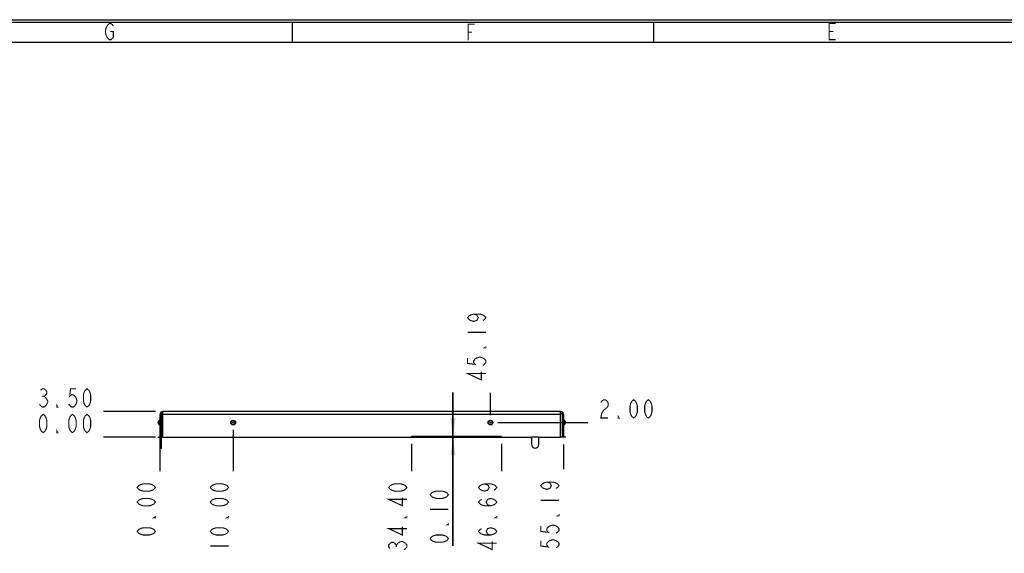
# Model space of a CAD drawing. Header units: millimetres. Extents: x 0 to 420, y 0 to 297.
# Tile 4 of 15: x 86 to 221, y 224 to 297. Entities that reach past the tile are written whole.
import ezdxf

# ---------------------------------------------------------------- set-up
doc = ezdxf.new("R2010")
doc.units = ezdxf.units.MM
doc.header["$LTSCALE"] = 23.1
doc.linetypes.add('CENTER', pattern=[0.6, 0.375, -0.075, 0.075, -0.075])
doc.layers.get('0').update_dxf_attribs({"linetype": 'CONTINUOUS'})
doc.layers.add('DEFAULT_1', color=7, linetype='CENTER')
doc.styles.get("Standard").update_dxf_attribs({"font": 'txt', "width": 0.8})
doc.dimstyles.new('DIMSTYLE_1', dxfattribs={"dimtxt": 2.5, "dimasz": 2.5, "dimexe": 1, "dimexo": 1, "dimtad": 0, "dimtih": 1, "dimtoh": 1, "dimzin": 0, "dimdsep": 46, "dimtxsty": 'STANDARD', "dimblk": '_FILLED', "dimblk1": '_FILLED', "dimblk2": '_FILLED', "dimcen": 0.09, "dimadec": 0, "dimazin": 0, "dimtp": 0.3, "dimtm": 0.3, "dimtfac": 1, "dimtofl": 0, "dimtmove": 0, "dimatfit": 3, "dimldrblk": '_FILLED', "dimfxl": 1, "dimtolj": 1, "dimtzin": 0, "dimarcsym": 0})
doc.dimstyles.new('DIMSTYLE_2', dxfattribs={"dimtxt": 2.5, "dimasz": 2.5, "dimexe": 1, "dimexo": 1, "dimtad": 0, "dimtih": 1, "dimtoh": 1, "dimzin": 0, "dimdsep": 46, "dimtxsty": 'STANDARD', "dimblk": '_FILLED', "dimblk1": '_FILLED', "dimblk2": '_FILLED', "dimcen": 0.09, "dimadec": 0, "dimazin": 0, "dimtp": 0.1, "dimtm": 0.1, "dimtfac": 1, "dimtofl": 0, "dimtmove": 0, "dimatfit": 3, "dimldrblk": '_FILLED', "dimfxl": 1, "dimtolj": 1, "dimtzin": 0, "dimarcsym": 0})
doc.dimstyles.new('DIMSTYLE_3', dxfattribs={"dimtxt": 2.5, "dimasz": 2.5, "dimexe": 1, "dimexo": 1, "dimtad": 0, "dimtih": 1, "dimtoh": 1, "dimzin": 0, "dimdsep": 46, "dimtxsty": 'STANDARD', "dimblk": '_FILLED', "dimblk1": '_FILLED', "dimblk2": '_FILLED', "dimcen": 0.09, "dimadec": 0, "dimazin": 0, "dimtp": 0.2, "dimtm": 0.2, "dimtfac": 1, "dimtofl": 0, "dimtmove": 0, "dimatfit": 3, "dimldrblk": '_FILLED', "dimfxl": 1, "dimtolj": 1, "dimtzin": 0, "dimarcsym": 0})
doc.dimstyles.new('DIMSTYLE_6', dxfattribs={"dimtxt": 2.5, "dimasz": 2.5, "dimexe": 1, "dimexo": 1, "dimtad": 1, "dimzin": 0, "dimdsep": 46, "dimtxsty": 'STANDARD', "dimblk": '_FILLED', "dimblk1": '_FILLED', "dimblk2": '_FILLED', "dimcen": 0.09, "dimadec": 0, "dimazin": 0, "dimtp": 0.1, "dimtm": 0.1, "dimtfac": 1, "dimtofl": 0, "dimtmove": 0, "dimatfit": 3, "dimldrblk": '_FILLED', "dimfxl": 1, "dimtolj": 1, "dimtzin": 0, "dimarcsym": 0})

# ---------------------------------------------------------------- blocks, each defined once
blk = doc.blocks.new('*D13')
at = {"color": 2, "linetype": 'CONTINUOUS'}
blk.add_line((104.98, 243.41), (97.86, 243.41), dxfattribs=at)
blk = doc.blocks.new('_FILLED')
at = {"color": 0, "linetype": 'BYBLOCK'}
blk.add_solid([(0, 0), (-1, 0.14), (-1, -0.14)], dxfattribs=at)
blk = doc.blocks.new('*D14')
at = {"color": 2, "linetype": 'CONTINUOUS'}
blk.add_line((104.98, 239.91), (97.86, 239.91), dxfattribs=at)
blk = doc.blocks.new('*D20')
at = {"color": 2, "linetype": 'CONTINUOUS'}
blk.add_line((151.77, 241.91), (164.11, 241.91), dxfattribs=at)
blk = doc.blocks.new('*D21')
at = {"color": 2, "linetype": 'CONTINUOUS'}
blk.add_line((115.58, 240.91), (115.58, 235.28), dxfattribs=at)
blk = doc.blocks.new('*D22')
at = {"color": 2, "linetype": 'CONTINUOUS'}
blk.add_line((105.58, 238.91), (105.58, 235.28), dxfattribs=at)
blk = doc.blocks.new('*D23')
at = {"color": 2, "linetype": 'CONTINUOUS'}
blk.add_line((139.98, 239.01), (139.98, 235.28), dxfattribs=at)
blk = doc.blocks.new('*D24')
at = {"color": 2, "linetype": 'CONTINUOUS'}
blk.add_line((152.27, 239.01), (152.27, 235.28), dxfattribs=at)
blk = doc.blocks.new('*D25')
at = {"color": 2, "linetype": 'CONTINUOUS'}
blk.add_line((150.77, 242.91), (150.77, 245.99), dxfattribs=at)
blk = doc.blocks.new('*D39')
at = {"color": 2, "linetype": 'CONTINUOUS'}
blk.add_line((160.77, 238.91), (160.77, 235.52), dxfattribs=at)
blk = doc.blocks.new('*D43')
at = {"color": 2, "linetype": 'CONTINUOUS'}
for p, q in [((145.65, 240.01), (145.65, 246.01)), ((145.65, 246.01), (145.65, 239.96)), ((140.81, 239.91), (146.65, 239.91)), ((145.65, 225.04), (145.65, 239.96)), ((145.65, 239.91), (145.65, 225.04))]:
    blk.add_line(p, q, dxfattribs=at)
at = {"color": 2, "linetype": 'CONTINUOUS', "xscale": 2.5, "yscale": 2.5, "zscale": 2.5}
for p, rotation in [((145.65, 240.01), 270), ((145.65, 239.91), 90)]:
    blk.add_blockref('_FILLED', p, dxfattribs=dict(at, rotation=rotation))

msp = doc.modelspace()

# ---------------------------------------------------------------- linework, layer by layer
at = {"color": 7, "linetype": 'CONTINUOUS', "true_color": 0xf5f5f5}
for p, q in [((0, 297), (420, 297)), ((0.038, 296.671), (419.978, 296.671)), ((123.665, 296.671), (123.665, 293.928)), ((173.05, 296.671), (173.05, 293.928)), ((2.782, 293.928), (417.234, 293.928))]:
    msp.add_line(p, q, dxfattribs=at)
at = {"color": 7, "linetype": 'CONTINUOUS'}
for p, q in [((105.584, 238.406), (105.584, 243.005)), ((105.584, 243.005), (105.784, 243.005)), ((105.984, 239.905), (105.984, 243.405)), ((160.374, 243.405), (105.984, 243.405)), ((160.374, 243.005), (105.984, 243.005)), ((160.374, 239.905), (160.374, 243.405)), ((160.774, 243.005), (160.574, 243.005)), ((160.774, 243.005), (160.774, 239.905)), ((105.334, 241.852), (105.334, 241.959)), ((105.584, 242.233), (105.453, 242.171)), ((105.453, 241.639), (105.453, 242.171)), ((105.584, 241.578), (105.453, 241.639)), ((160.774, 242.233), (160.905, 242.171)), ((160.774, 241.578), (160.905, 241.639)), ((160.905, 242.171), (160.905, 241.639)), ((161.024, 241.959), (161.024, 241.852)), ((105.584, 239.905), (105.784, 239.905)), ((105.984, 239.905), (139.806, 239.905)), ((152.269, 240.005), (139.979, 240.005)), ((152.442, 239.905), (156.394, 239.905)), ((156.394, 239.905), (156.394, 238.905)), ((157.394, 239.905), (160.374, 239.905)), ((157.394, 238.905), (157.394, 239.905)), ((160.774, 239.905), (160.574, 239.905)), ((105.584, 238.905), (105.784, 238.905)), ((105.584, 238.405), (105.784, 238.405))]:
    msp.add_line(p, q, dxfattribs=at)
at = {"color": 3, "linetype": 'CONTINUOUS'}
for p, q in [((105.784, 238.406), (105.784, 243.005)), ((160.574, 243.005), (160.574, 239.905))]:
    msp.add_line(p, q, dxfattribs=at)
at = {"color": 4, "linetype": 'CONTINUOUS'}
for p, q in [((105.584, 239.905), (105.417, 239.905)), ((105.984, 239.905), (105.784, 239.905)), ((139.806, 239.905), (152.442, 239.905)), ((157.323, 239.905), (156.394, 239.905)), ((160.574, 239.905), (160.374, 239.905))]:
    msp.add_line(p, q, dxfattribs=at)
at = {"color": 7, "linetype": 'CONTINUOUS', "true_color": 0xf5f5f5, "const_width": 0.15}
for points in [[(98.769, 295.37), (99.208, 295.37), (99.208, 294.638), (99.099, 294.455), (98.879, 294.272), (98.66, 294.272), (98.44, 294.455), (98.33, 294.638), (98.221, 294.821), (98.111, 295.37), (98.221, 295.918), (98.33, 296.101), (98.44, 296.284), (98.66, 296.467), (98.879, 296.467), (99.099, 296.284), (99.208, 296.101)], [(147.716, 294.188), (147.716, 296.383), (148.594, 296.383)], [(197.98, 294.272), (197.102, 294.272), (197.102, 296.467), (197.98, 296.467)], [(147.716, 295.286), (148.265, 295.286)], [(197.102, 295.37), (197.65, 295.37)]]:
    msp.add_lwpolyline(points, dxfattribs=at)
at = {"color": 2, "linetype": 'CONTINUOUS', "const_width": 0.15}
for points in [[(148.482, 256.741), (148.899, 256.616), (149.107, 256.241), (148.899, 255.866), (148.482, 255.741), (148.066, 255.866), (147.857, 255.991), (147.649, 256.241), (147.857, 256.491), (148.066, 256.616), (148.482, 256.741), (149.316, 256.741), (149.732, 256.616), (149.941, 256.491), (150.149, 256.241), (149.941, 255.991), (149.732, 255.866)], [(147.649, 254.241), (150.149, 254.241)], [(150.149, 252.241), (150.149, 252.116), (149.941, 252.116), (150.149, 252.241)], [(147.649, 250.741), (147.649, 249.991), (148.691, 249.866), (148.482, 250.116), (148.482, 250.366), (148.691, 250.616), (148.899, 250.741), (149.316, 250.866), (149.732, 250.741), (149.941, 250.616), (150.149, 250.366), (150.149, 250.116), (149.941, 249.866), (149.732, 249.741)], [(150.149, 248.616), (147.649, 248.616), (149.524, 247.741), (149.524, 248.866)], [(89.231, 246.322), (89.481, 246.53), (89.731, 246.53), (89.981, 246.322), (90.106, 246.114), (90.106, 245.905), (89.981, 245.697), (89.731, 245.489), (89.981, 245.28)], [(94.106, 246.53), (93.356, 246.53), (93.231, 245.489), (93.481, 245.697), (93.731, 245.697), (93.981, 245.489), (94.106, 245.28), (94.231, 244.864), (94.106, 244.447), (93.981, 244.239), (93.731, 244.03), (93.481, 244.03), (93.231, 244.239), (93.106, 244.447)], [(95.606, 244.03), (95.356, 244.239), (95.231, 244.447), (95.106, 244.864), (95.106, 245.697), (95.231, 246.114), (95.356, 246.322), (95.606, 246.53), (95.856, 246.322), (95.981, 246.114), (96.106, 245.697), (96.106, 244.864), (95.981, 244.447), (95.856, 244.239), (95.606, 244.03)], [(89.481, 245.489), (89.731, 245.489)], [(89.981, 245.28), (90.231, 244.864), (90.231, 244.655)], [(165.861, 244.614), (165.986, 244.822), (166.236, 245.03), (166.486, 245.03), (166.736, 244.822), (166.861, 244.614), (166.861, 244.197), (166.736, 243.989)], [(170.361, 242.53), (170.111, 242.739), (169.986, 242.947), (169.861, 243.364), (169.861, 244.197), (169.986, 244.614), (170.111, 244.822), (170.361, 245.03), (170.611, 244.822), (170.736, 244.614), (170.861, 244.197), (170.861, 243.364), (170.736, 242.947), (170.611, 242.739), (170.361, 242.53)], [(172.361, 242.53), (172.111, 242.739), (171.986, 242.947), (171.861, 243.364), (171.861, 244.197), (171.986, 244.614), (172.111, 244.822), (172.361, 245.03), (172.611, 244.822), (172.736, 244.614), (172.861, 244.197), (172.861, 243.364), (172.736, 242.947), (172.611, 242.739), (172.361, 242.53)], [(90.231, 244.655), (89.981, 244.239), (89.731, 244.03), (89.481, 244.03), (89.231, 244.239), (89.106, 244.447)], [(91.606, 244.03), (91.481, 244.03), (91.481, 244.239), (91.606, 244.03)], [(166.736, 243.989), (166.236, 243.572), (165.986, 243.155), (165.861, 242.53), (166.861, 242.53)], [(89.606, 240.53), (89.356, 240.739), (89.231, 240.947), (89.106, 241.364), (89.106, 242.197), (89.231, 242.614), (89.356, 242.822), (89.606, 243.03), (89.856, 242.822), (89.981, 242.614), (90.106, 242.197), (90.106, 241.364), (89.981, 240.947), (89.856, 240.739), (89.606, 240.53)], [(93.606, 240.53), (93.356, 240.739), (93.231, 240.947), (93.106, 241.364), (93.106, 242.197), (93.231, 242.614), (93.356, 242.822), (93.606, 243.03), (93.856, 242.822), (93.981, 242.614), (94.106, 242.197), (94.106, 241.364), (93.981, 240.947), (93.856, 240.739), (93.606, 240.53)], [(95.606, 240.53), (95.356, 240.739), (95.231, 240.947), (95.106, 241.364), (95.106, 242.197), (95.231, 242.614), (95.356, 242.822), (95.606, 243.03), (95.856, 242.822), (95.981, 242.614), (96.106, 242.197), (96.106, 241.364), (95.981, 240.947), (95.856, 240.739), (95.606, 240.53)], [(168.361, 242.53), (168.236, 242.53), (168.236, 242.739), (168.361, 242.53)], [(91.606, 240.53), (91.481, 240.53), (91.481, 240.739), (91.606, 240.53)], [(104.959, 233.029), (104.751, 232.778), (104.542, 232.654), (104.126, 232.529), (103.292, 232.529), (102.876, 232.654), (102.667, 232.778), (102.459, 233.029), (102.667, 233.279), (102.876, 233.403), (103.292, 233.529), (104.126, 233.529), (104.542, 233.403), (104.751, 233.279), (104.959, 233.029)], [(114.959, 233.029), (114.751, 232.778), (114.542, 232.654), (114.126, 232.529), (113.292, 232.529), (112.876, 232.654), (112.667, 232.778), (112.459, 233.029), (112.667, 233.279), (112.876, 233.403), (113.292, 233.529), (114.126, 233.529), (114.542, 233.403), (114.751, 233.279), (114.959, 233.029)], [(139.354, 233.029), (139.146, 232.778), (138.937, 232.654), (138.521, 232.529), (137.687, 232.529), (137.271, 232.654), (137.062, 232.778), (136.854, 233.029), (137.062, 233.279), (137.271, 233.403), (137.687, 233.529), (138.521, 233.529), (138.937, 233.403), (139.146, 233.279), (139.354, 233.029)], [(149.977, 233.529), (150.394, 233.403), (150.602, 233.029), (150.394, 232.654), (149.977, 232.529), (149.561, 232.654), (149.352, 232.778), (149.144, 233.029), (149.352, 233.279), (149.561, 233.403), (149.977, 233.529), (150.811, 233.529), (151.227, 233.403), (151.436, 233.279), (151.644, 233.029), (151.436, 232.778), (151.227, 232.654)], [(158.482, 233.772), (158.899, 233.647), (159.107, 233.272), (158.899, 232.897), (158.482, 232.772), (158.066, 232.897), (157.857, 233.022), (157.649, 233.272), (157.857, 233.522), (158.066, 233.647), (158.482, 233.772), (159.316, 233.772), (159.732, 233.647), (159.941, 233.522), (160.149, 233.272), (159.941, 233.022), (159.732, 232.897)], [(104.959, 231.029), (104.751, 230.778), (104.542, 230.654), (104.126, 230.529), (103.292, 230.529), (102.876, 230.654), (102.667, 230.778), (102.459, 231.029), (102.667, 231.279), (102.876, 231.403), (103.292, 231.529), (104.126, 231.529), (104.542, 231.403), (104.751, 231.279), (104.959, 231.029)], [(114.959, 231.029), (114.751, 230.778), (114.542, 230.654), (114.126, 230.529), (113.292, 230.529), (112.876, 230.654), (112.667, 230.778), (112.459, 231.029), (112.667, 231.279), (112.876, 231.403), (113.292, 231.529), (114.126, 231.529), (114.542, 231.403), (114.751, 231.279), (114.959, 231.029)], [(139.354, 231.403), (136.854, 231.403), (138.729, 230.529), (138.729, 231.654)], [(145.027, 232.038), (144.818, 231.788), (144.61, 231.663), (144.193, 231.538), (143.36, 231.538), (142.943, 231.663), (142.735, 231.788), (142.527, 232.038), (142.735, 232.288), (142.943, 232.413), (143.36, 232.538), (144.193, 232.538), (144.61, 232.413), (144.818, 232.288), (145.027, 232.038)], [(150.811, 230.529), (150.394, 230.654), (150.186, 231.029), (150.394, 231.403), (150.811, 231.529), (151.227, 231.403), (151.436, 231.279), (151.644, 231.029), (151.436, 230.778), (151.227, 230.654), (150.811, 230.529), (149.977, 230.529), (149.561, 230.654), (149.352, 230.778), (149.144, 231.029), (149.352, 231.279), (149.561, 231.403)], [(157.649, 231.272), (160.149, 231.272)], [(104.959, 229.029), (104.959, 228.904), (104.751, 228.904), (104.959, 229.029)], [(114.959, 229.029), (114.959, 228.904), (114.751, 228.904), (114.959, 229.029)], [(139.354, 229.029), (139.354, 228.904), (139.146, 228.904), (139.354, 229.029)], [(142.527, 230.038), (145.027, 230.038)], [(151.644, 229.029), (151.644, 228.904), (151.436, 228.904), (151.644, 229.029)], [(160.149, 229.272), (160.149, 229.147), (159.941, 229.147), (160.149, 229.272)], [(104.959, 227.029), (104.751, 226.778), (104.542, 226.654), (104.126, 226.529), (103.292, 226.529), (102.876, 226.654), (102.667, 226.778), (102.459, 227.029), (102.667, 227.279), (102.876, 227.404), (103.292, 227.528), (104.126, 227.528), (104.542, 227.404), (104.751, 227.279), (104.959, 227.029)], [(114.959, 227.029), (114.751, 226.778), (114.542, 226.654), (114.126, 226.529), (113.292, 226.529), (112.876, 226.654), (112.667, 226.778), (112.459, 227.029), (112.667, 227.279), (112.876, 227.404), (113.292, 227.528), (114.126, 227.528), (114.542, 227.404), (114.751, 227.279), (114.959, 227.029)], [(139.354, 227.404), (136.854, 227.404), (138.729, 226.529), (138.729, 227.654)], [(145.027, 228.038), (145.027, 227.913), (144.818, 227.913), (145.027, 228.038)], [(150.811, 226.529), (150.394, 226.654), (150.186, 227.029), (150.394, 227.404), (150.811, 227.528), (151.227, 227.404), (151.436, 227.279), (151.644, 227.029), (151.436, 226.778), (151.227, 226.654), (150.811, 226.529), (149.977, 226.529), (149.561, 226.654), (149.352, 226.778), (149.144, 227.029), (149.352, 227.279), (149.561, 227.404)], [(157.649, 227.772), (157.649, 227.022), (158.691, 226.897), (158.482, 227.147), (158.482, 227.397), (158.691, 227.647), (158.899, 227.772), (159.316, 227.897), (159.732, 227.772), (159.941, 227.647), (160.149, 227.397), (160.149, 227.147), (159.941, 226.897), (159.732, 226.772)], [(145.027, 226.038), (144.818, 225.788), (144.61, 225.663), (144.193, 225.538), (143.36, 225.538), (142.943, 225.663), (142.735, 225.788), (142.527, 226.038), (142.735, 226.288), (142.943, 226.413), (143.36, 226.538), (144.193, 226.538), (144.61, 226.413), (144.818, 226.288), (145.027, 226.038)], [(112.459, 225.029), (114.959, 225.029)], [(137.062, 224.654), (136.854, 224.903), (136.854, 225.154), (137.062, 225.404), (137.271, 225.528), (137.479, 225.528), (137.687, 225.404), (137.896, 225.154), (138.104, 225.404), (138.521, 225.654)], [(137.896, 224.903), (137.896, 225.154)], [(138.521, 225.654), (138.729, 225.654), (139.146, 225.404)], [(139.146, 225.404), (139.354, 225.154), (139.354, 224.903), (139.146, 224.654), (138.937, 224.529)], [(151.644, 225.404), (149.144, 225.404), (151.019, 224.529), (151.019, 225.654)], [(157.649, 225.772), (157.649, 225.022), (158.691, 224.897), (158.482, 225.147), (158.482, 225.397), (158.691, 225.647), (158.899, 225.772), (159.316, 225.897), (159.732, 225.772), (159.941, 225.647), (160.149, 225.397), (160.149, 225.147), (159.941, 224.897), (159.732, 224.772)]]:
    msp.add_lwpolyline(points, dxfattribs=at)
at = {"color": 7, "linetype": 'CONTINUOUS'}
for centre, radius in [((115.584, 241.905), 0.327), ((115.584, 241.905), 0.266), ((115.584, 241.905), 0.0532), ((150.774, 241.905), 0.327), ((150.774, 241.905), 0.266), ((150.774, 241.905), 0.0532)]:
    msp.add_circle(centre, radius, dxfattribs=at)
for centre, radius, start, end in [((105.984, 243.005), 0.4, 90, 180), ((160.374, 243.005), 0.4, 0, 90), ((105.584, 241.959), 0.25, 121.69865, 180), ((105.584, 241.852), 0.25, 180, 238.30135), ((105.784, 241.635), 0.631, 108.4904, 121.69865), ((105.784, 242.176), 0.631, 238.30135, 251.5096), ((160.574, 241.635), 0.631, 58.30135, 71.5096), ((160.574, 242.176), 0.631, 288.4904, 301.69865), ((160.774, 241.959), 0.25, 0, 58.30135), ((160.774, 241.852), 0.25, 301.69865, 360), ((139.806, 240.105), 0.2, 270, 330), ((152.442, 240.105), 0.2, 210, 270), ((156.894, 238.905), 0.5, 180, 360)]:
    msp.add_arc(centre, radius, start, end, dxfattribs=at)
at = {"color": 3, "linetype": 'CONTINUOUS'}
for centre, start, end in [((105.984, 243.005), 90, 180), ((160.374, 243.005), 0, 90)]:
    msp.add_arc(centre, 0.2, start, end, dxfattribs=at)
at = {"layer": 'DEFAULT_1', "color": 4, "linetype": 'CENTER'}
for p, q in [((105.279, 239.905), (105.417, 239.905)), ((157.323, 239.905), (157.394, 239.905)), ((161.079, 239.905), (160.774, 239.905))]:
    msp.add_line(p, q, dxfattribs=at)

# ---------------------------------------------------------------- dimensions: what is measured, and where the dimension line sits
at = {"color": 2, "linetype": 'CONTINUOUS'}
for feature_location, offset, dtype, origin, dimstyle, picture, middle in [((150.774, 242.905), (0, 3.085), 1, (105.584, 241.905), 'DIMSTYLE_1', '*D25', (150.149, 247.241)), ((104.984, 243.405), (-7.128, 0), 0, (105.984, 239.905), 'DIMSTYLE_2', '*D13', (88.606, 244.03)), ((151.774, 241.905), (12.337, 0), 0, (150.774, 239.905), 'DIMSTYLE_2', '*D20', (165.361, 242.53)), ((104.984101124, 239.905416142), (-7.127695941, 0), 0, (105.984101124, 239.905416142), 'DIMSTYLE_2', '*D14', (88.606405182, 240.530416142)), ((105.584101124, 238.905416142), (0, -3.626907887), 1, (105.584101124, 239.905416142), 'DIMSTYLE_2', '*D22', (104.959101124, 226.028508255)), ((115.584, 240.905), (0, -5.627), 1, (105.584, 239.905), 'DIMSTYLE_3', '*D21', (114.959, 224.029)), ((139.979101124, 239.005416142), (0, -3.726907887), 1, (105.584101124, 240.005416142), 'DIMSTYLE_1', '*D23', (139.354101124, 224.028508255)), ((152.269101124, 239.005416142), (0, -3.726907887), 1, (105.584101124, 240.005416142), 'DIMSTYLE_1', '*D24', (151.644101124, 224.028508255)), ((160.774, 238.905), (0, -3.383), 1, (105.584, 239.905), 'DIMSTYLE_1', '*D39', (160.149, 224.272))]:
    dim = msp.add_ordinate_dim(feature_location=feature_location, offset=offset, dtype=dtype, origin=origin, dimstyle=dimstyle, override={"dimtad": 1, "dimtih": 0, "dimtoh": 0}, dxfattribs=at)
    dim.commit()
    dim.dimension.update_dxf_attribs({"geometry": picture, "text_midpoint": middle})
dim = msp.add_linear_dim(base=(145.652, 239.905), p1=(139.979, 240.005), p2=(139.806, 239.905), angle=270, dimstyle='DIMSTYLE_6', dxfattribs=at)
dim.commit()
dim.dimension.update_dxf_attribs({"geometry": '*D43', "text_midpoint": (145.652, 225.038), "dimtype": 160})

doc.saveas('drawing.dxf')
